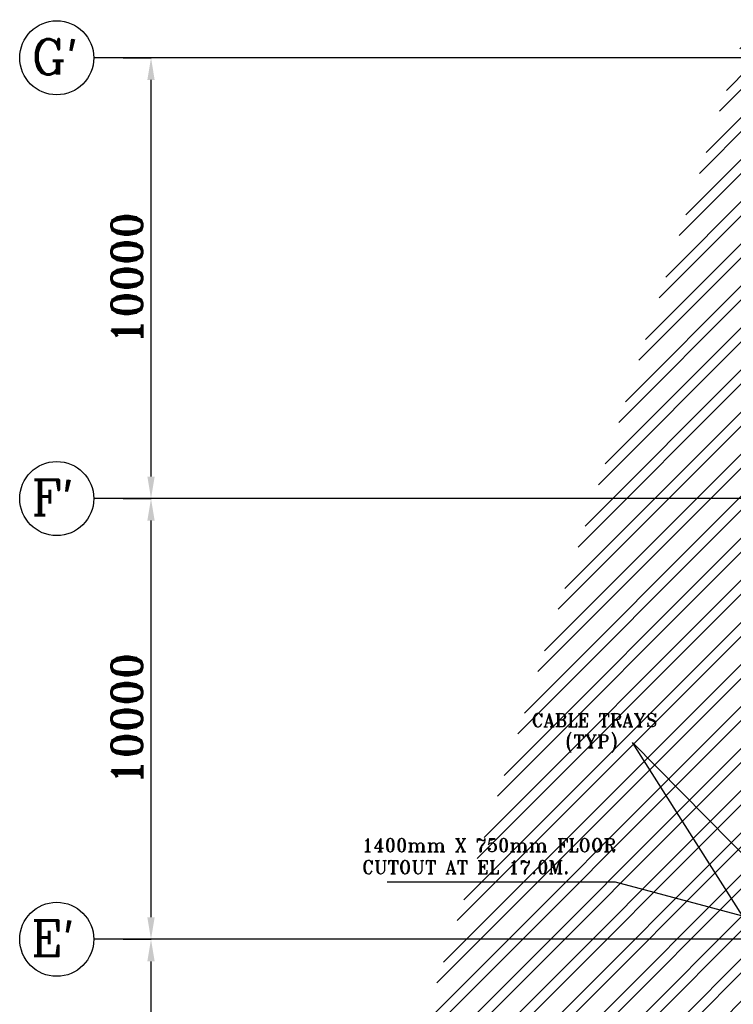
# Model space of a CAD drawing. Extents: x 361682 to 759535, y 756798 to 1113679.
# Tile 69 of 80: x 553889 to 570082, y 1086634 to 1108974. Entities that reach past the tile are written whole.
import ezdxf

# ---------------------------------------------------------------- set-up
doc = ezdxf.new("R2010")
doc.units = 0
doc.header["$LTSCALE"] = 700
doc.header["$MEASUREMENT"] = 0
doc.header["$PDMODE"] = 2
doc.header["$PDSIZE"] = -1
doc.layers.get('0').update_dxf_attribs({"linetype": 'CONTINUOUS'})
doc.layers.get('DEFPOINTS').update_dxf_attribs({"linetype": 'CONTINUOUS'})
for name, color, linetype in [('DIM', 4, 'CONTINUOUS'), ('GRID', 9, 'CONTINUOUS'), ('LAYOUT', 4, 'CONTINUOUS'), ('PNL', 6, 'CONTINUOUS'), ('TEXT', 4, 'CONTINUOUS')]:
    doc.layers.add(name, color=color, linetype=linetype)
doc.styles.add('ROMANC', font='romanc')
doc.styles.add('ROMANT', font='ROMANT')
doc.dimstyles.new('K2', dxfattribs={"dimtxt": 700, "dimasz": 500, "dimexe": 500, "dimexo": 200, "dimgap": 200, "dimtad": 1, "dimdec": 0, "dimzin": 0, "dimdsep": 46, "dimtxsty": 'ROMANT', "dimcen": 0.09, "dimclrd": 256, "dimclre": 9, "dimclrt": 256, "dimadec": 0, "dimazin": 0, "dimtfac": 1, "dimtdec": 0, "dimtofl": 0, "dimtmove": 1, "dimatfit": 3, "dimfxl": 0.18, "dimtolj": 1, "dimtzin": 0, "dimarcsym": 0})

# ---------------------------------------------------------------- blocks, each defined once
blk = doc.blocks.new('*D1597')
at = {"layer": 'DEFPOINTS', "color": 0, "transparency": 16777216}
for p in [(556239, 1088109), (556869, 1088109), (556239, 1076109)]:
    blk.add_point(p, dxfattribs=at)
at = {"layer": 'DIM', "color": 9, "lineweight": -2, "transparency": 16777216}
for p, q in [((556239, 1088109), (556869, 1088109)), ((556239, 1076109), (556869, 1076109))]:
    blk.add_line(p, q, dxfattribs=at)
at = {"layer": 'DIM', "lineweight": -2, "transparency": 16777216}
blk.add_line((556869, 1076609), (556869, 1087609), dxfattribs=at)
at = {"layer": 'DIM', "transparency": 16777216}
for points in [[(556786, 1087609), (556952, 1087609), (556869, 1088109)], [(556786, 1076609), (556952, 1076609), (556869, 1076109)]]:
    blk.add_solid(points, dxfattribs=at)
at = {"layer": 'DIM', "transparency": 16777216, "insert": (556319, 1082109), "char_height": 700, "attachment_point": 5, "rotation": 90, "style": 'ROMANT'}
blk.add_mtext('\\A1;12000', dxfattribs=at)
blk = doc.blocks.new('*D1598')
at = {"layer": 'DEFPOINTS', "color": 0, "transparency": 16777216}
for p in [(556239, 1098109), (556869, 1098109), (556239, 1088109)]:
    blk.add_point(p, dxfattribs=at)
at = {"layer": 'DIM', "color": 9, "lineweight": -2, "transparency": 16777216}
for p, q in [((556239, 1098109), (556869, 1098109)), ((556239, 1088109), (556869, 1088109))]:
    blk.add_line(p, q, dxfattribs=at)
at = {"layer": 'DIM', "lineweight": -2, "transparency": 16777216}
blk.add_line((556869, 1088609), (556869, 1097609), dxfattribs=at)
at = {"layer": 'DIM', "transparency": 16777216}
for points in [[(556786, 1097609), (556952, 1097609), (556869, 1098109)], [(556786, 1088609), (556952, 1088609), (556869, 1088109)]]:
    blk.add_solid(points, dxfattribs=at)
at = {"layer": 'DIM', "transparency": 16777216, "insert": (556319, 1093109), "char_height": 700, "attachment_point": 5, "rotation": 90, "style": 'ROMANT'}
blk.add_mtext('\\A1;10000', dxfattribs=at)
blk = doc.blocks.new('*D1599')
at = {"layer": 'DEFPOINTS', "color": 0, "transparency": 16777216}
for p in [(556239, 1108109), (556869, 1108109), (556239, 1098109)]:
    blk.add_point(p, dxfattribs=at)
at = {"layer": 'DIM', "color": 9, "lineweight": -2, "transparency": 16777216}
for p, q in [((556239, 1108109), (556869, 1108109)), ((556239, 1098109), (556869, 1098109))]:
    blk.add_line(p, q, dxfattribs=at)
at = {"layer": 'DIM', "lineweight": -2, "transparency": 16777216}
blk.add_line((556869, 1098609), (556869, 1107609), dxfattribs=at)
at = {"layer": 'DIM', "transparency": 16777216}
for points in [[(556786, 1107609), (556952, 1107609), (556869, 1108109)], [(556786, 1098609), (556952, 1098609), (556869, 1098109)]]:
    blk.add_solid(points, dxfattribs=at)
at = {"layer": 'DIM', "transparency": 16777216, "insert": (556319, 1103109), "char_height": 700, "attachment_point": 5, "rotation": 90, "style": 'ROMANT'}
blk.add_mtext('\\A1;10000', dxfattribs=at)

msp = doc.modelspace()

# ---------------------------------------------------------------- hatches: boundary and pattern name
h = msp.add_hatch()
h.set_pattern_fill('ANSI32', color=256, scale=1800, style=0)
h.set_pattern_definition([(45, (410984.2, 928384), (-477.297, 477.297), []), (45, (411302.4, 928384), (-477.297, 477.297), [])])
edge = h.paths.add_edge_path()
edge.add_line((560070, 1076989.3), (570445, 1076989.3))
edge.add_line((560175, 1076759.3), (570675, 1076759.3))
edge.add_line((570675, 1076759.3), (570675, 1108744.3))
edge.add_line((570445, 1076989.3), (570445, 1108974.3))

# ---------------------------------------------------------------- linework, layer by layer
for centre in [(554729.6, 1108109.3), (554729.6, 1108109.3), (554729.6, 1098109.3), (554729.6, 1098109.3), (554729.6, 1088109.3), (554729.6, 1088109.3)]:
    msp.add_circle(centre, 840.3)
at = {"layer": 'GRID'}
for p, q in [((595870, 1108109.3), (555570, 1108109.3)), ((595870, 1098109.3), (555570, 1098109.3)), ((595870, 1088109.3), (555570, 1088109.3))]:
    msp.add_line(p, q, dxfattribs=at)
at = {"layer": 'LAYOUT', "color": 7}
for p in [(571133.4, 1089186.4), (571282.6, 1087069.2)]:
    msp.add_line(p, (567798.2, 1092575.1), dxfattribs=at)
at = {"layer": 'PNL', "color": 60}
msp.add_line((567410.8, 1089409.1), (562225.7, 1089409.1), dxfattribs=at)
msp.add_lwpolyline([(571823.1, 1088226.2), (567410.8, 1089409.1)], dxfattribs=at)

# ---------------------------------------------------------------- texts
at = {"layer": 'LAYOUT', "color": 7, "style": 'ROMANT'}
for s, p in [('CABLE TRAYS', (565503.1, 1092931.2)), ('(TYP)', (566271.8, 1092449.8))]:
    msp.add_text(s, height=300, dxfattribs=at).set_placement(p)
at = {"layer": 'LAYOUT', "color": 60, "insert": (561656.9, 1090394.6), "char_height": 300, "width": 6675.734, "attachment_point": 1, "style": 'ROMANT'}
msp.add_mtext('1400mm X 750mm FLOOR CUTOUT AT EL 17.0M.', dxfattribs=at)
at = {"layer": 'TEXT', "style": 'ROMANC'}
for s, p in [("G'", (554160, 1107733.2)), ("F'", (554160, 1097733.2)), ("E'", (554146.2, 1087733.2))]:
    msp.add_text(s, height=800, dxfattribs=at).set_placement(p)

# ---------------------------------------------------------------- dimensions: what is measured, and where the dimension line sits
at = {"layer": 'DIM'}
for base, p1, p2, picture, middle in [((556869.1, 1108109.3), (556239.5, 1098109.3), (556239.5, 1108109.3), '*D1599', (556319.1, 1103109.3)), ((556869.1, 1098109.3), (556239.5, 1088109.3), (556239.5, 1098109.3), '*D1598', (556319.1, 1093109.3)), ((556869.1, 1088109.3), (556239.5, 1076109.3), (556239.5, 1088109.3), '*D1597', (556319.1, 1082109.3))]:
    dim = msp.add_linear_dim(base=base, p1=p1, p2=p2, angle=90, dimstyle='K2', override={"dimexe": 0, "dimexo": 0}, dxfattribs=at)
    dim.commit()
    dim.dimension.update_dxf_attribs({"geometry": picture, "text_midpoint": middle})

doc.saveas('drawing.dxf')
